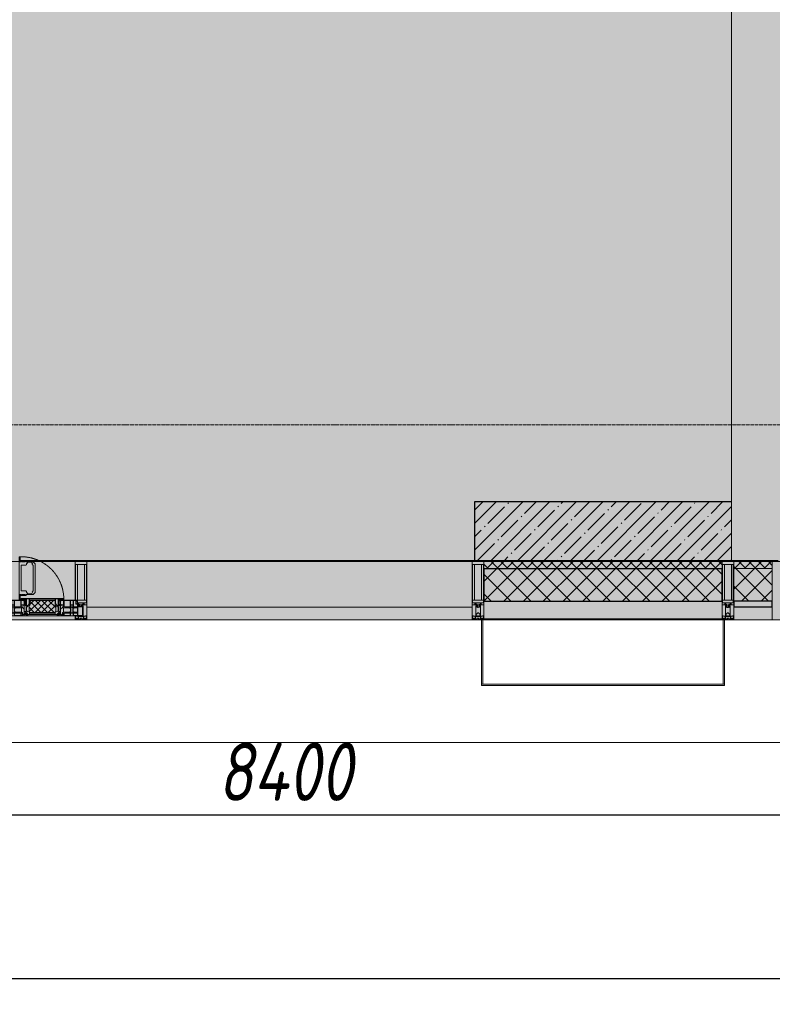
# Model space of a CAD drawing. Header units: millimetres. Extents: x -26894274 to 19789193, y -86687 to 22351.
# Tile 24 of 256: x 30581 to 33803, y -51379 to -47165. Entities that reach past the tile are written whole.
import ezdxf

# ---------------------------------------------------------------- set-up
doc = ezdxf.new("R2010")
doc.units = ezdxf.units.MM
doc.linetypes.add('-D1-02х01', pattern=[3, 2, -1])
doc.linetypes.add('-D1d1-15x02', pattern=[19, 15, -2, 0, -2])
doc.layers.get('Defpoints').update_dxf_attribs({"color": 31})
for name, color, linetype, lineweight in [('_0', 7, 'Continuous', 13), ('A-200-M_WALL', 7, 'Continuous', 5), ('A-200-M_WALL_PAT', 7, 'Continuous', 5), ('A-214-M_CURT_WALL', 7, 'Continuous', 5), ('A-215-M_CURT_PANEL', 7, 'Continuous', 5), ('A-230-M_FLOOR', 7, 'Continuous', 5), ('A-280-M_COLUMN', 7, 'Continuous', 5), ('A-314-M_WINDOW', 7, 'Continuous', 5), ('S-280-M_COLUMN', 7, 'Continuous', 5), ('Z-060-M_DETAIL', 7, 'Continuous', 5), ('Ограждение', 7, 'Continuous', 5), ('Оси', 7, 'Continuous', 5), ('Поручни', 7, 'Continuous', 5)]:
    doc.layers.add(name, color=color, linetype=linetype, lineweight=lineweight)
doc.styles.add('fl_iso paper', font='isocpeur.ttf', dxfattribs={"width": 0.8, "oblique": 10})
doc.dimstyles.new('In tre 1_100', dxfattribs={"dimscale": 100, "dimtxt": 2.5, "dimasz": 2, "dimexe": 1, "dimexo": 0.7, "dimgap": 0.6, "dimtad": 1, "dimdec": 0, "dimrnd": 5, "dimzin": 0, "dimdsep": 46, "dimtxsty": 'fl_iso paper', "dimblk": 'ARCHTICK', "dimcen": 0, "dimdle": 1, "dimadec": 0, "dimazin": 0, "dimtfac": 1, "dimtdec": 0, "dimtofl": 0, "dimtmove": 1, "dimatfit": 3, "dimldrblk": 'DOT', "dimfxl": 40, "dimtfillclr": 256, "dimtolj": 1, "dimtzin": 0, "dimarcsym": 1})
pattern_1 = [(45, (0, 0), (-21.2132, 21.2132), []), (135, (0, 0), (-21.2132, -21.2132), [])]
pattern_2 = [(45, (0, 0), (-42.4264, 42.4264), []), (135, (0, 0), (-42.4264, -42.4264), [])]

# ---------------------------------------------------------------- blocks, each defined once
blk = doc.blocks.new('_ArchTick')
at = {"color": 0, "linetype": 'ByBlock', "lineweight": 9, "const_width": 0.15}
blk.add_lwpolyline([(-0.5, -0.5), (0.5, 0.5)], dxfattribs=at)
blk = doc.blocks.new('*D281')
at = {"layer": 'Defpoints', "color": 0, "transparency": 16777216}
for p in [(73118, -51162.7), (17582.2, -51268.8), (73118, -51268.8)]:
    blk.add_point(p, dxfattribs=at)
at = {"layer": 'Оси', "color": 0, "lineweight": -2, "transparency": 16777216}
for p, q in [((17582.2, -51198.8), (17582.2, -51168.8)), ((73118, -51232.7), (73118, -51368.8)), ((17482.2, -51268.8), (73218, -51268.8))]:
    blk.add_line(p, q, dxfattribs=at)
at = {"layer": 'Оси', "color": 0, "lineweight": -2, "transparency": 16777216, "xscale": 200, "yscale": 200, "zscale": 200, "rotation": 180}
blk.add_blockref('_ArchTick', (17582.2, -51268.8), dxfattribs=at)
at = {"layer": 'Оси', "color": 0, "lineweight": -2, "transparency": 16777216, "xscale": 200, "yscale": 200, "zscale": 200}
blk.add_blockref('_ArchTick', (73118, -51268.8), dxfattribs=at)
at = {"layer": 'Оси', "color": 0, "transparency": 16777216, "insert": (45350.1, -51083.8), "char_height": 250, "attachment_point": 5, "style": 'fl_iso paper'}
blk.add_mtext('\\A1;55535', dxfattribs=at)
blk = doc.blocks.new('_DOT')
at = {"color": 0, "linetype": 'ByBlock'}
blk.add_line((-0.5, 0), (-1, 0), dxfattribs=at)
at = {"color": 0, "linetype": 'ByBlock', "const_width": 0.5}
blk.add_lwpolyline([(-0.25, 0, 1), (0.25, 0, 1)], format="xyb", close=True, dxfattribs=at)
blk = doc.blocks.new('System Panel - A_PAN_Glass-3811965-50_AS_Plan_09')
at = {"layer": 'A-215-M_CURT_PANEL'}
for p, q in [((825, 55), (-825, 55)), ((-825, 55), (-825, 0)), ((825, 0), (825, 55)), ((-825, 0), (825, 0))]:
    blk.add_line(p, q, dxfattribs=at)
blk = doc.blocks.new('Rectangular Mullion - R_StandardFrame_50Wx250H-3725449-50_AS_Plan_09')
at = {"layer": 'A-214-M_CURT_WALL'}
blk.add_line((33540, -505), (31890, -505), dxfattribs=at)
blk = doc.blocks.new('A_PAN_Створка - 383мм-V36-50_AS_Plan_09')
at = {"layer": 'A-215-M_CURT_PANEL'}
h = blk.add_hatch(dxfattribs=at)
h.set_pattern_fill('FP_20', color=256, style=0, pattern_type=2)
h.set_pattern_definition([(225, (-5500, -754.981), (14.142136, -14.142136), []), (315, (-5500, -754.981), (14.142136, 14.142136), [])])
h.paths.add_polyline_path([(-54.5, -31.8), (-54.9, -34.1), (-57.2, -36.4), (-57.2, -60.8), (-54.6, -63.4), (-53.6, -82.7), (54.6, -81.8), (54.6, -63.4), (57.2, -60.8), (57.2, -36.4), (54.9, -34.1), (54.5, -31.8)])
at = {"layer": 'A-314-M_WINDOW'}
for p, q in [((-67.9, -17), (-171, -17)), ((-171, -17), (-171, -57)), ((-171, -18.5), (-153.5, -18.5)), ((-153.5, -18.5), (-152, -20)), ((-152, -20), (-152, -73.5)), ((-150.5, -17), (-150.5, -29.4)), ((-132.4, -18.6), (-150.5, -18.6)), ((-150.5, -29.4), (-132.4, -29.4)), ((-150.5, -33.6), (-150.5, -68)), ((-136.3, -33.6), (-150.5, -33.6)), ((-137.2, -31), (-135.8, -35)), ((-132.5, -31), (-137.2, -31)), ((-132.1, -36.8), (-135.8, -35)), ((-132.5, -31.9), (-133.4, -33.7)), ((-133.4, -33.7), (-130.1, -35.3)), ((-132.5, -31.9), (-132.5, -31)), ((-132.4, -29.4), (-132.4, -18.6)), ((-132.1, -49), (-132.1, -36.8)), ((-131, -18.2), (-131, -29.5)), ((-120.8, -18.2), (-131, -18.2)), ((-131, -29.5), (-120.8, -29.5)), ((-131, -30.9), (-131, -33)), ((-120.8, -30.9), (-131, -30.9)), ((-129.4, -34.6), (-131, -33)), ((-130.1, -35.3), (-129.4, -34.6)), ((-130.1, -35.3), (-130.1, -50.4)), ((-122.4, -34.6), (-120.8, -33)), ((-121.7, -35.3), (-122.4, -34.6)), ((-118.4, -33.7), (-121.7, -35.3)), ((-121.7, -35.3), (-121.7, -50.4)), ((-120.8, -18.2), (-120.8, -29.5)), ((-120.8, -30.9), (-120.8, -33)), ((-119.7, -36.8), (-115.9, -35)), ((-119.7, -49), (-119.7, -36.8)), ((-119.3, -18.6), (-92.5, -18.6)), ((-119.3, -29.4), (-119.3, -18.6)), ((-92.5, -29.4), (-119.3, -29.4)), ((-119.3, -31), (-114.6, -31)), ((-119.3, -31.9), (-119.3, -31)), ((-119.3, -31.9), (-118.4, -33.7)), ((-114.6, -31), (-115.9, -35)), ((-94.1, -33.5), (-115.4, -33.5)), ((-89.9, -35.1), (-94.1, -33.5)), ((-92.5, -18.6), (-92.5, -29.4)), ((-90.8, -18.5), (-90.8, -29.4)), ((-87.3, -18.5), (-90.8, -18.5)), ((-90.8, -29.4), (-85.9, -29.4)), ((-89.9, -32.5), (-89.9, -35.1)), ((-85.9, -32.5), (-89.9, -32.5)), ((-89.9, -35.1), (-89.9, -50.9)), ((-87.3, -20.4), (-87.3, -18.5)), ((-87.3, -20.4), (-87.3, -21.9)), ((-84.8, -20.4), (-87.3, -20.4)), ((-87.3, -21.9), (-85.9, -21.9)), ((-85.9, -18.2), (-85.9, -20.4)), ((-75.9, -18.2), (-85.9, -18.2)), ((-85.9, -21.9), (-85.9, -29.4)), ((-85.9, -29.4), (-85.9, -32.5)), ((-83.4, -20.4), (-84.8, -20.4)), ((-70, -33.8), (-83.4, -20.4)), ((-78, -84), (-78, -23.5)), ((-78, -23.5), (-67.9, -23.5)), ((-78, -36.8), (-70, -36.8)), ((-78, -45.6), (-78, -36.8)), ((-75.9, -21.5), (-75.9, -18.2)), ((-75.9, -21.5), (-75.9, -23.5)), ((-74.9, -21.5), (-75.9, -21.5)), ((-75.9, -23.5), (-73, -23.5)), ((-74.9, -17.9), (-74.9, -21.5)), ((-68.9, -17.9), (-74.9, -17.9)), ((-67.2, -29.3), (-73, -23.5)), ((-61.4, -23.5), (-70, -32.1)), ((-70, -32.1), (-70, -62.5)), ((-70, -36.8), (-70, -33.8)), ((-68.9, -21.5), (-68.9, -17.9)), ((-67.9, -21.5), (-68.9, -21.5)), ((67.9, -17), (-67.9, -17)), ((-61.4, -23.5), (-67.9, -17)), ((-67.9, -17), (-67.9, -23.5)), ((-67.9, -17), (67.9, -17)), ((-67.9, -21.5), (-67.9, -23.5)), ((-67.9, -23.5), (-64.6, -26.8)), ((-67.9, -23.5), (-64.6, -26.8)), ((-64.6, -26.8), (-67.2, -29.3)), ((-64.6, -26.8), (-61.4, -23.5)), ((61.4, -23.5), (-61.4, -23.5)), ((67.9, -17), (61.4, -23.5)), ((70, -32.1), (61.4, -23.5)), ((61.4, -23.5), (64.6, -26.8)), ((67.9, -23.5), (64.6, -26.8)), ((64.6, -26.8), (67.9, -23.5)), ((64.6, -26.8), (67.2, -29.3)), ((67.2, -29.3), (73, -23.5)), ((67.9, -23.5), (67.9, -17)), ((171, -17), (67.9, -17)), ((67.9, -21.5), (67.9, -23.5)), ((67.9, -21.5), (68.9, -21.5)), ((67.9, -23.5), (78, -23.5)), ((68.9, -17.9), (74.9, -17.9)), ((68.9, -21.5), (68.9, -17.9)), ((70, -33.8), (83.4, -20.4)), ((70, -62.5), (70, -32.1)), ((70, -36.8), (70, -33.8)), ((78, -36.8), (70, -36.8)), ((75.9, -23.5), (73, -23.5)), ((74.9, -17.9), (74.9, -21.5)), ((74.9, -21.5), (75.9, -21.5)), ((75.9, -18.2), (85.9, -18.2)), ((75.9, -21.5), (75.9, -18.2)), ((75.9, -21.5), (75.9, -23.5)), ((78, -23.5), (78, -84)), ((78, -45.6), (78, -36.8)), ((83.4, -20.4), (84.8, -20.4)), ((84.8, -20.4), (87.3, -20.4)), ((85.9, -18.2), (85.9, -20.4)), ((85.9, -21.9), (85.9, -29.4)), ((87.3, -21.9), (85.9, -21.9)), ((85.9, -29.4), (85.9, -32.5)), ((90.8, -29.4), (85.9, -29.4)), ((85.9, -32.5), (89.9, -32.5)), ((87.3, -18.5), (90.8, -18.5)), ((87.3, -20.4), (87.3, -18.5)), ((87.3, -20.4), (87.3, -21.9)), ((89.9, -32.5), (89.9, -35.1)), ((89.9, -35.1), (94.1, -33.5)), ((89.9, -35.1), (89.9, -50.9)), ((90.8, -18.5), (90.8, -29.4)), ((92.5, -18.6), (92.5, -29.4)), ((119.3, -18.6), (92.5, -18.6)), ((92.5, -29.4), (119.3, -29.4)), ((94.1, -33.5), (115.4, -33.5)), ((114.6, -31), (115.9, -35)), ((119.3, -31), (114.6, -31)), ((119.7, -36.8), (115.9, -35)), ((119.3, -31.9), (118.4, -33.7)), ((118.4, -33.7), (121.7, -35.3)), ((119.3, -29.4), (119.3, -18.6)), ((119.3, -31.9), (119.3, -31)), ((119.7, -49), (119.7, -36.8)), ((120.8, -18.2), (120.8, -29.5)), ((120.8, -18.2), (131, -18.2)), ((131, -29.5), (120.8, -29.5)), ((120.8, -30.9), (120.8, -33)), ((120.8, -30.9), (131, -30.9)), ((122.4, -34.6), (120.8, -33)), ((121.7, -35.3), (122.4, -34.6)), ((121.7, -35.3), (121.7, -50.4)), ((129.4, -34.6), (131, -33)), ((130.1, -35.3), (129.4, -34.6)), ((133.4, -33.7), (130.1, -35.3)), ((130.1, -35.3), (130.1, -50.4)), ((131, -18.2), (131, -29.5)), ((131, -30.9), (131, -33)), ((132.1, -36.8), (135.8, -35)), ((132.1, -49), (132.1, -36.8)), ((132.4, -18.6), (150.5, -18.6)), ((132.4, -29.4), (132.4, -18.6)), ((150.5, -29.4), (132.4, -29.4)), ((132.5, -31), (137.2, -31)), ((132.5, -31.9), (132.5, -31)), ((132.5, -31.9), (133.4, -33.7)), ((137.2, -31), (135.8, -35)), ((136.3, -33.6), (150.5, -33.6)), ((150.5, -17), (150.5, -29.4)), ((150.5, -33.6), (150.5, -68)), ((153.5, -18.5), (152, -20)), ((152, -20), (152, -73.5)), ((171, -18.5), (153.5, -18.5)), ((171, -57), (171, -17)), ((-171, -55.5), (-152, -55.5)), ((-171, -57), (-156, -57)), ((-153, -60), (-153, -73.5)), ((-153, -73.5), (-150, -73.5)), ((-136.4, -52.4), (-150.5, -52.4)), ((-150.5, -56.6), (-132.4, -56.6)), ((-150.5, -68), (-143.5, -68)), ((-150.5, -69.5), (-150.5, -73.5)), ((-145, -69.5), (-150.5, -69.5)), ((-150, -73.5), (-150, -84)), ((-150, -84), (-78, -84)), ((-148.5, -81), (-148.5, -82.5)), ((-143.5, -81), (-148.5, -81)), ((-148.5, -82.5), (-132.4, -82.5)), ((-145, -69.5), (-145, -79.5)), ((-143.5, -68), (-143.5, -81)), ((-137.2, -54.8), (-135.8, -50.8)), ((-132.5, -54.8), (-137.2, -54.8)), ((-132.1, -49), (-135.8, -50.8)), ((-133.4, -52), (-130.1, -50.4)), ((-132.5, -53.8), (-133.4, -52)), ((-132.5, -53.8), (-132.5, -54.8)), ((-132.4, -56.6), (-132.4, -82.5)), ((-129.4, -51.1), (-131, -52.7)), ((-131, -55.1), (-131, -52.7)), ((-120.8, -55.1), (-131, -55.1)), ((-131, -56.5), (-131, -62.6)), ((-131, -56.5), (-120.8, -56.5)), ((-120.8, -62.6), (-131, -62.6)), ((-131, -64.6), (-120.8, -64.6)), ((-131, -82.5), (-131, -64.6)), ((-131, -82.5), (-120.8, -82.5)), ((-130.1, -50.4), (-129.4, -51.1)), ((-121.7, -50.4), (-122.4, -51.1)), ((-122.4, -51.1), (-120.8, -52.7)), ((-118.4, -52), (-121.7, -50.4)), ((-120.8, -55.1), (-120.8, -52.7)), ((-120.8, -56.5), (-120.8, -62.6)), ((-120.8, -82.5), (-120.8, -64.6)), ((-119.7, -49), (-115.9, -50.8)), ((-119.3, -53.8), (-118.4, -52)), ((-119.3, -53.8), (-119.3, -54.8)), ((-119.3, -54.8), (-114.6, -54.8)), ((-119.3, -56.6), (-119.3, -82.5)), ((-92.5, -56.6), (-119.3, -56.6)), ((-119.3, -82.5), (-92.5, -82.5)), ((-114.6, -54.8), (-115.9, -50.8)), ((-94.1, -52.5), (-115.3, -52.5)), ((-89.9, -50.9), (-94.1, -52.5)), ((-92.5, -56.6), (-92.5, -82.5)), ((-90.8, -56.6), (-85.9, -56.6)), ((-90.8, -62.7), (-90.8, -56.6)), ((-80.4, -62.7), (-90.8, -62.7)), ((-90.8, -64.6), (-90.8, -82.5)), ((-80.1, -64.6), (-90.8, -64.6)), ((-90.8, -82.5), (-79.5, -82.5)), ((-89.9, -52.2), (-89.9, -50.9)), ((-89.9, -52.2), (-88.6, -53.5)), ((-85.9, -53.5), (-88.6, -53.5)), ((-85.9, -53.5), (-78, -45.6)), ((-85.9, -56.6), (-85.9, -53.5)), ((-78, -84), (-85, -84)), ((-85, -84), (-85, -87.5)), ((-80.4, -61.1), (-80.4, -62.7)), ((-78, -61.1), (-80.4, -61.1)), ((-80.1, -66.1), (-80.1, -64.6)), ((-78, -66.1), (-80.1, -66.1)), ((-79.5, -80.6), (-78, -80.6)), ((-79.5, -82.5), (-79.5, -80.6)), ((-78, -66.1), (-78, -61.1)), ((-78, -87.5), (-78, -84)), ((-78, -84), (-73.9, -84)), ((-70, -62.5), (-73.9, -62.5)), ((-73.9, -62.5), (-73.9, -87.5)), ((73.9, -62.5), (70, -62.5)), ((73.9, -87.5), (73.9, -62.5)), ((73.9, -84), (78, -84)), ((85.9, -53.5), (78, -45.6)), ((78, -61.1), (80.4, -61.1)), ((78, -66.1), (78, -61.1)), ((78, -66.1), (80.1, -66.1)), ((79.5, -80.6), (78, -80.6)), ((78, -87.5), (78, -84)), ((78, -84), (85, -84)), ((78, -84), (150, -84)), ((79.5, -82.5), (79.5, -80.6)), ((90.8, -82.5), (79.5, -82.5)), ((80.1, -64.6), (90.8, -64.6)), ((80.1, -66.1), (80.1, -64.6)), ((80.4, -61.1), (80.4, -62.7)), ((80.4, -62.7), (90.8, -62.7)), ((85, -84), (85, -87.5)), ((85.9, -53.5), (88.6, -53.5)), ((85.9, -56.6), (85.9, -53.5)), ((90.8, -56.6), (85.9, -56.6)), ((89.9, -52.2), (88.6, -53.5)), ((89.9, -50.9), (94.1, -52.5)), ((89.9, -52.2), (89.9, -50.9)), ((90.8, -62.7), (90.8, -56.6)), ((90.8, -64.6), (90.8, -82.5)), ((92.5, -56.6), (119.3, -56.6)), ((92.5, -56.6), (92.5, -82.5)), ((119.3, -82.5), (92.5, -82.5)), ((94.1, -52.5), (115.3, -52.5)), ((114.6, -54.8), (115.9, -50.8)), ((119.3, -54.8), (114.6, -54.8)), ((119.7, -49), (115.9, -50.8)), ((118.4, -52), (121.7, -50.4)), ((119.3, -53.8), (118.4, -52)), ((119.3, -53.8), (119.3, -54.8)), ((119.3, -56.6), (119.3, -82.5)), ((122.4, -51.1), (120.8, -52.7)), ((120.8, -55.1), (120.8, -52.7)), ((120.8, -55.1), (131, -55.1)), ((120.8, -56.5), (120.8, -62.6)), ((131, -56.5), (120.8, -56.5)), ((120.8, -62.6), (131, -62.6)), ((120.8, -82.5), (120.8, -64.6)), ((131, -64.6), (120.8, -64.6)), ((131, -82.5), (120.8, -82.5)), ((121.7, -50.4), (122.4, -51.1)), ((130.1, -50.4), (129.4, -51.1)), ((129.4, -51.1), (131, -52.7)), ((133.4, -52), (130.1, -50.4)), ((131, -55.1), (131, -52.7)), ((131, -56.5), (131, -62.6)), ((131, -82.5), (131, -64.6)), ((132.1, -49), (135.8, -50.8)), ((150.5, -56.6), (132.4, -56.6)), ((132.4, -56.6), (132.4, -82.5)), ((148.5, -82.5), (132.4, -82.5)), ((132.5, -53.8), (133.4, -52)), ((132.5, -53.8), (132.5, -54.8)), ((132.5, -54.8), (137.2, -54.8)), ((137.2, -54.8), (135.8, -50.8)), ((136.4, -52.4), (150.5, -52.4)), ((143.5, -68), (143.5, -81)), ((150.5, -68), (143.5, -68)), ((143.5, -81), (148.5, -81)), ((145, -69.5), (150.5, -69.5)), ((145, -69.5), (145, -79.5)), ((148.5, -81), (148.5, -82.5)), ((150, -84), (150, -73.5)), ((150, -73.5), (153, -73.5)), ((150.5, -69.5), (150.5, -73.5)), ((171, -55.5), (152, -55.5)), ((153, -73.5), (153, -60)), ((156, -57), (171, -57)), ((-73.9, -87.5), (-91.5, -87.5)), ((-91.5, -87.5), (-91.5, -92)), ((-91.5, -92), (91.5, -92)), ((-85, -87.5), (-78, -87.5)), ((91.5, -87.5), (73.9, -87.5)), ((85, -87.5), (78, -87.5)), ((91.5, -92), (91.5, -87.5))]:
    blk.add_line(p, q, dxfattribs=at)
for centre, start, end in [((-156, -60), 0, 90), ((156, -60), 90, 180)]:
    blk.add_arc(centre, 3, start, end, dxfattribs=at)
at = {"layer": 'A-314-M_WINDOW', "linetype": '-D1-02х01'}
blk.add_arc((91.4, -87.5), 183, 181.4091, 271.1445, dxfattribs=at)
at = {"layer": 'Z-060-M_DETAIL'}
for p, q in [((-70, -32.1), (-61.4, -23.5)), ((-70, -62.5), (-70, -32.1)), ((-67.8, -38.3), (-65.7, -37.4)), ((-67.8, -55.7), (-67.8, -38.3)), ((-65.7, -37.4), (-60.8, -34.7)), ((61.4, -23.5), (-61.4, -23.5)), ((-60.8, -34.7), (-57.3, -35.9)), ((-55.2, -33.8), (-57.3, -35.9)), ((-54.9, -34.1), (-57.2, -36.4)), ((-57.2, -36.4), (-57.2, -60.8)), ((-55.2, -33.8), (-54.8, -31.5)), ((-54.9, -25.8), (-53.9, -24.8)), ((-54.9, -29.5), (-54.9, -25.8)), ((-53.9, -30.5), (-54.9, -29.5)), ((-54.5, -31.8), (-54.9, -34.1)), ((0, -31.5), (-54.8, -31.5)), ((54.5, -31.8), (-54.5, -31.8)), ((-53.9, -24.8), (53.9, -24.8)), ((53.9, -30.5), (-53.9, -30.5)), ((0, -31.5), (54.8, -31.5)), ((54.9, -25.8), (53.9, -24.8)), ((53.9, -30.5), (54.9, -29.5)), ((54.9, -34.1), (54.5, -31.8)), ((55.2, -33.8), (54.8, -31.5)), ((54.9, -29.5), (54.9, -25.8)), ((57.2, -36.4), (54.9, -34.1)), ((55.2, -33.8), (57.3, -35.9)), ((57.2, -60.8), (57.2, -36.4)), ((60.8, -34.7), (57.3, -35.9)), ((65.7, -37.4), (60.8, -34.7)), ((70, -32.1), (61.4, -23.5)), ((67.8, -38.3), (65.7, -37.4)), ((67.8, -55.7), (67.8, -38.3)), ((70, -62.5), (70, -32.1)), ((-73.9, -62.5), (-70, -62.5)), ((-73.9, -87.5), (-73.9, -62.5)), ((-69.4, -66.5), (-73.9, -66.5)), ((-73.9, -81.5), (-69.4, -81.5)), ((-69.4, -81.5), (-69.4, -66.5)), ((-61.7, -62.5), (-67.9, -62.5)), ((-67.9, -62.5), (-67.9, -89.3)), ((-66, -56.5), (-67.8, -55.7)), ((-66, -56.5), (-62, -59.1)), ((-62, -59.1), (-60.7, -61)), ((-61.7, -64.9), (-61.7, -62.5)), ((-60.1, -67.7), (-61.7, -64.9)), ((-60.7, -61), (-57.4, -61)), ((-56.4, -67.7), (-60.1, -67.7)), ((-57.4, -61), (-54.9, -63.5)), ((-57.2, -60.8), (-54.6, -63.4)), ((-56.4, -89.4), (-56.4, -67.7)), ((-54.9, -63.5), (-54.9, -81.9)), ((-54.9, -81.9), (-53.8, -83)), ((-54.6, -63.4), (-54.6, -81.8)), ((-54.6, -81.8), (-53.6, -82.7)), ((53.8, -83), (-53.8, -83)), ((-53.6, -82.7), (53.6, -82.7)), ((53.6, -82.7), (54.6, -81.8)), ((54.9, -81.9), (53.8, -83)), ((54.6, -63.4), (57.2, -60.8)), ((54.6, -81.8), (54.6, -63.4)), ((57.4, -61), (54.9, -63.5)), ((54.9, -63.5), (54.9, -81.9)), ((56.4, -67.7), (60.1, -67.7)), ((56.4, -89.4), (56.4, -67.7)), ((60.7, -61), (57.4, -61)), ((60.1, -67.7), (61.7, -64.9)), ((62, -59.1), (60.7, -61)), ((61.7, -62.5), (67.9, -62.5)), ((61.7, -64.9), (61.7, -62.5)), ((66, -56.5), (62, -59.1)), ((66, -56.5), (67.8, -55.7)), ((67.9, -62.5), (67.9, -89.3)), ((69.4, -66.5), (73.9, -66.5)), ((69.4, -81.5), (69.4, -66.5)), ((73.9, -81.5), (69.4, -81.5)), ((73.9, -62.5), (70, -62.5)), ((73.9, -87.5), (73.9, -62.5)), ((-91.5, -87.5), (-73.9, -87.5)), ((-91.5, -92), (-91.5, -87.5)), ((-91.5, -92), (91.5, -92)), ((-83.4, -90.3), (-83.4, -87.5)), ((-83.4, -90.3), (-69.4, -90.3)), ((-69.4, -85.5), (-73.9, -85.5)), ((-69.4, -90.3), (-69.4, -85.5)), ((-67.9, -89.3), (-66.9, -90.3)), ((-66.9, -90.3), (-57.4, -90.3)), ((-57.4, -90.3), (-56.4, -89.4)), ((-54.9, -85.6), (-53.9, -84.6)), ((-54.9, -89.3), (-54.9, -85.6)), ((-53.9, -90.3), (-54.9, -89.3)), ((-53.9, -84.6), (53.9, -84.6)), ((53.9, -90.3), (-53.9, -90.3)), ((54.9, -85.6), (53.9, -84.6)), ((53.9, -90.3), (54.9, -89.3)), ((54.9, -89.3), (54.9, -85.6)), ((57.4, -90.3), (56.4, -89.4)), ((66.9, -90.3), (57.4, -90.3)), ((67.9, -89.3), (66.9, -90.3)), ((69.4, -85.5), (73.9, -85.5)), ((69.4, -90.3), (69.4, -85.5)), ((83.4, -90.3), (69.4, -90.3)), ((91.5, -87.5), (73.9, -87.5)), ((83.4, -90.3), (83.4, -87.5)), ((91.5, -92), (91.5, -87.5))]:
    blk.add_line(p, q, dxfattribs=at)
at = {"layer": 'Z-060-M_DETAIL', "color": 9, "true_color": 0xc8c8c8}
for p, q in [((39.7, -109), (31.1, -117.6)), ((31.1, -117.6), (31.1, -240.4)), ((41.4, -123.8), (39.1, -124.2)), ((39.1, -179), (39.1, -124.2)), ((70.1, -109), (39.7, -109)), ((41.4, -123.8), (43.5, -121.7)), ((45, -113.3), (42.3, -118.2)), ((42.3, -118.2), (43.5, -121.7)), ((45.9, -111.2), (45, -113.3)), ((63.3, -111.2), (45.9, -111.2)), ((64.1, -113), (63.3, -111.2)), ((64.1, -113), (66.7, -117)), ((66.7, -117), (68.6, -118.3)), ((68.6, -118.3), (68.6, -121.6)), ((68.6, -121.6), (71.1, -124.1)), ((70.1, -105.1), (70.1, -109)), ((95.1, -105.1), (70.1, -105.1)), ((71.1, -124.1), (89.5, -124.1)), ((74.1, -109.6), (74.1, -105.1)), ((89.1, -109.6), (74.1, -109.6)), ((89.1, -105.1), (89.1, -109.6)), ((89.5, -124.1), (90.6, -125.2)), ((90.6, -125.2), (90.6, -232.8)), ((93.1, -109.6), (93.1, -105.1)), ((97.9, -109.6), (93.1, -109.6)), ((95.1, -87.5), (95.1, -105.1)), ((99.6, -87.5), (95.1, -87.5)), ((97.9, -95.6), (95.1, -95.6)), ((97.9, -95.6), (97.9, -109.6)), ((99.6, -270.5), (99.6, -87.5)), ((39.1, -179), (39.1, -233.8)), ((39.7, -249), (31.1, -240.4)), ((41.4, -234.2), (39.1, -233.8)), ((70.1, -249), (39.7, -249)), ((41.4, -234.2), (43.5, -236.3)), ((42.3, -239.8), (43.5, -236.3)), ((45, -244.7), (42.3, -239.8)), ((45.9, -246.8), (45, -244.7)), ((63.3, -246.8), (45.9, -246.8)), ((64.1, -245), (63.3, -246.8)), ((64.1, -245), (66.7, -241)), ((66.7, -241), (68.6, -239.7)), ((68.6, -236.4), (71.1, -233.9)), ((68.6, -239.7), (68.6, -236.4)), ((70.1, -252.9), (70.1, -249)), ((71.1, -233.9), (89.5, -233.9)), ((74.1, -248.4), (74.1, -252.9)), ((89.1, -248.4), (74.1, -248.4)), ((89.1, -252.9), (89.1, -248.4)), ((89.5, -233.9), (90.6, -232.8)), ((93.1, -248.4), (93.1, -252.9)), ((97.9, -248.4), (93.1, -248.4)), ((97.9, -262.4), (97.9, -248.4)), ((95.1, -252.9), (70.1, -252.9)), ((95.1, -270.5), (95.1, -252.9)), ((97.9, -262.4), (95.1, -262.4)), ((99.6, -270.5), (95.1, -270.5))]:
    blk.add_line(p, q, dxfattribs=at)
blk = doc.blocks.new('Rectangular Mullion - R_StandardFrame_50Wx250H-V26-50_AS_Plan_09')
at = {"layer": 'A-214-M_CURT_WALL'}
for p, q in [((34660, -505), (34700.4, -505)), ((34729.9, -505), (34940, -505)), ((34660, -755), (34940, -755))]:
    blk.add_line(p, q, dxfattribs=at)
blk = doc.blocks.new('Rectangular Mullion - 50Wx250H-V27-50_AS_Plan_09')
at = {"layer": 'Z-060-M_DETAIL'}
for p, q in [((-25, 84), (-25, 250)), ((-25, 250), (0, 250)), ((-23, 237.3), (0, 237.3)), ((-23, 237.3), (-23, 84)), ((-14.9, 84), (-14.9, 237.3)), ((25, 250), (0, 250)), ((23, 237.3), (0, 237.3)), ((14.9, 84), (14.9, 237.3)), ((23, 237.3), (23, 73.6)), ((25, 65.2), (25, 250)), ((0, 84), (-15, 84)), ((-0.5, 73.6), (-15, 73.6)), ((-10, 71.3), (-12, 71.3)), ((-10, 57.4), (-10, 71.3)), ((-7, 65.2), (-5.9, 67.3)), ((-7, 65.2), (-7, 57)), ((-4.1, 67.3), (-5.9, 67.3)), ((-4.1, 67.3), (-2.9, 65.1)), ((-2.9, 65.1), (-2.9, 57)), ((0, 84), (23, 84)), ((0.5, 73.6), (23, 73.6)), ((4.1, 67.3), (2.9, 65.1)), ((2.9, 65.1), (2.9, 57)), ((4.1, 67.3), (5.9, 67.3)), ((7, 65.2), (5.9, 67.3)), ((7, 65.2), (7, 54.7)), ((8.7, 53), (7, 54.7)), ((8.7, 53), (10, 53)), ((10, 71.3), (14, 71.3)), ((10, 53), (10, 71.3)), ((10, 53), (10, 17)), ((14, 71.3), (14, 65.2)), ((14, 65.2), (25, 65.2)), ((-23.8, 14.6), (-25, 14.2)), ((-25, 0), (-25, 14.2)), ((-23.8, 17), (-23.8, 14.6)), ((-22.5, 10.6), (-23.8, 14.6)), ((-22.5, 10.6), (-23.7, 9.9)), ((-23.7, 1.3), (-23.7, 9.9)), ((-23.7, 1.3), (-11.8, 1.3)), ((-23.2, 10.2), (-22.5, 8)), ((-22.5, 8), (-22.5, 4.5)), ((-21.3, 4.5), (-22.5, 4.5)), ((-22.3, 17), (-22.3, 16)), ((-22.3, 16), (-21.3, 16)), ((-19.9, 17), (-21.3, 16)), ((-21.3, 4.5), (-21.3, 6.5)), ((-21.3, 6.5), (-14.2, 6.5)), ((-7.4, 16.6), (-18.4, 16.6)), ((-14.2, 6.5), (-14.2, 4.5)), ((-13.2, 4.5), (-14.2, 4.5)), ((-13.2, 4.5), (-12.2, 7.2)), ((-12.7, 7.6), (-11.3, 11.4)), ((-12.7, 7.6), (-11.8, 6.9)), ((-12.2, 9), (-12.2, 14.8)), ((-12.2, 14.8), (0, 14.8)), ((-11.8, 1.3), (-11.8, 6.9)), ((-10.5, 11.2), (-11.3, 11.4)), ((-10.5, 1.5), (-10.5, 11.2)), ((-4.8, 1.5), (-10.5, 1.5)), ((0, 8), (-4.8, 8)), ((-4.8, 1.5), (-4.8, 8)), ((-2.6, 16.8), (0, 16.8)), ((2.6, 16.8), (0, 16.8)), ((0, 14.8), (0, 16.8)), ((0, 14.8), (0, 16.8)), ((12.2, 14.8), (0, 14.8)), ((0, 0), (0, 8)), ((0, 8), (4.8, 8)), ((0, 0), (0, 8)), ((4.8, 1.5), (4.8, 8)), ((4.8, 1.5), (10.5, 1.5)), ((8.5, 23), (6, 25.5)), ((6, 18), (7.4, 18)), ((7.4, 18), (7.4, 16.6)), ((7.4, 16.6), (18.4, 16.6)), ((7.5, 18.5), (8.5, 18.5)), ((7.5, 17), (7.5, 18.5)), ((10, 17), (7.5, 17)), ((8.5, 18.5), (8.5, 23)), ((10.5, 11.2), (11.3, 11.4)), ((10.5, 1.5), (10.5, 11.2)), ((12.7, 7.6), (11.3, 11.4)), ((12.7, 7.6), (11.8, 6.9)), ((11.8, 1.3), (11.8, 6.9)), ((23.7, 1.3), (11.8, 1.3)), ((12.2, 9), (12.2, 14.8)), ((13.2, 4.5), (12.2, 7.2)), ((13.2, 4.5), (14.2, 4.5)), ((21.3, 6.5), (14.2, 6.5)), ((14.2, 6.5), (14.2, 4.5)), ((18.4, 16.6), (19, 17.6)), ((19, 17.6), (21.3, 16)), ((22.3, 16), (21.3, 16)), ((21.3, 4.5), (21.3, 6.5)), ((21.3, 4.5), (22.5, 4.5)), ((22.3, 17), (22.3, 16)), ((22.3, 17), (23.8, 17)), ((22.5, 10.6), (23.8, 14.6)), ((22.5, 10.6), (23.7, 9.9)), ((23.2, 10.2), (22.5, 8)), ((22.5, 8), (22.5, 4.5)), ((23.7, 1.3), (23.7, 9.9)), ((23.8, 17), (23.8, 14.6)), ((23.8, 14.6), (25, 14.2)), ((25, 0), (25, 14.2)), ((-25, 0), (0, 0)), ((25, 0), (0, 0))]:
    blk.add_line(p, q, dxfattribs=at)
for centre, start, end in [((-0.5, 73.1), 360, 90), ((0.5, 73.1), 90, 180)]:
    blk.add_arc(centre, 0.5, start, end, dxfattribs=at)
blk = doc.blocks.new('Rectangular Mullion - R_StandardFrame_50Wx250H-3548423-50_AS_Plan_09')
at = {"layer": 'A-214-M_CURT_WALL', "lineweight": 9}
for p, q in [((-25, -17), (-25, 0)), ((-25, 0), (25, 0)), ((25, 0), (25, -250)), ((-25, -250), (-25, -84)), ((25, -250), (-25, -250))]:
    blk.add_line(p, q, dxfattribs=at)
blk = doc.blocks.new('Rectangular Mullion - 50Wx250H-2623690-50_AS_Plan_09')
at = {"layer": 'Z-060-M_DETAIL'}
for p, q in [((-25, 65.2), (-25, 250)), ((-25, 250), (0, 250)), ((-23, 237.3), (0, 237.3)), ((-23, 237.3), (-23, 73.6)), ((-14.9, 84), (-14.9, 237.3)), ((25, 250), (0, 250)), ((23, 237.3), (0, 237.3)), ((14.9, 84), (14.9, 237.3)), ((23, 237.3), (23, 73.6)), ((25, 65.2), (25, 250)), ((-14, 65.2), (-25, 65.2)), ((0, 84), (-23, 84)), ((-0.5, 73.6), (-23, 73.6)), ((-14, 71.3), (-14, 65.2)), ((-10, 71.3), (-14, 71.3)), ((-10, 53), (-10, 71.3)), ((-8.7, 53), (-10, 53)), ((-10, 53), (-10, 17)), ((-8.7, 53), (-7, 54.7)), ((-7, 65.2), (-5.9, 67.3)), ((-7, 65.2), (-7, 54.7)), ((-4.1, 67.3), (-5.9, 67.3)), ((-4.1, 67.3), (-2.9, 65.1)), ((-2.9, 65.1), (-2.9, 54.6)), ((-1.3, 53), (-2.9, 54.6)), ((0, 53), (-1.3, 53)), ((0, 84), (23, 84)), ((0, 53), (1.3, 53)), ((0.5, 73.6), (23, 73.6)), ((1.3, 53), (2.9, 54.6)), ((4.1, 67.3), (2.9, 65.1)), ((2.9, 65.1), (2.9, 54.6)), ((4.1, 67.3), (5.9, 67.3)), ((7, 65.2), (5.9, 67.3)), ((7, 65.2), (7, 54.7)), ((8.7, 53), (7, 54.7)), ((8.7, 53), (10, 53)), ((10, 71.3), (14, 71.3)), ((10, 53), (10, 71.3)), ((10, 53), (10, 17)), ((14, 71.3), (14, 65.2)), ((14, 65.2), (25, 65.2)), ((-23.8, 14.6), (-25, 14.2)), ((-25, 0), (-25, 14.2)), ((-22.3, 17), (-23.8, 17)), ((-23.8, 17), (-23.8, 14.6)), ((-22.5, 10.6), (-23.8, 14.6)), ((-22.5, 10.6), (-23.7, 9.9)), ((-23.7, 1.3), (-23.7, 9.9)), ((-23.7, 1.3), (-11.8, 1.3)), ((-23.2, 10.2), (-22.5, 8)), ((-22.5, 8), (-22.5, 4.5)), ((-21.3, 4.5), (-22.5, 4.5)), ((-22.3, 17), (-22.3, 16)), ((-22.3, 16), (-21.3, 16)), ((-19, 17.6), (-21.3, 16)), ((-21.3, 4.5), (-21.3, 6.5)), ((-21.3, 6.5), (-14.2, 6.5)), ((-18.4, 16.6), (-19, 17.6)), ((-7.4, 16.6), (-18.4, 16.6)), ((-14.2, 6.5), (-14.2, 4.5)), ((-13.2, 4.5), (-14.2, 4.5)), ((-13.2, 4.5), (-12.2, 7.2)), ((-12.7, 7.6), (-11.3, 11.4)), ((-12.7, 7.6), (-11.8, 6.9)), ((-12.2, 9), (-12.2, 14.8)), ((-12.2, 14.8), (0, 14.8)), ((-11.8, 1.3), (-11.8, 6.9)), ((-10.5, 11.2), (-11.3, 11.4)), ((-10.5, 1.5), (-10.5, 11.2)), ((-4.8, 1.5), (-10.5, 1.5)), ((-10, 17), (-7.5, 17)), ((-8.5, 23), (-1.5, 30)), ((-8.5, 18.5), (-8.5, 23)), ((-7.5, 18.5), (-8.5, 18.5)), ((-7.5, 17), (-7.5, 18.5)), ((-7.4, 18), (-7.4, 16.6)), ((-2.6, 18), (-7.4, 18)), ((0, 8), (-4.8, 8)), ((-4.8, 1.5), (-4.8, 8)), ((-2.6, 18), (-2.6, 16.8)), ((-2.6, 16.8), (0, 16.8)), ((-1.5, 30), (0, 30)), ((1.5, 30), (0, 30)), ((2.6, 16.8), (0, 16.8)), ((0, 14.8), (0, 16.8)), ((0, 14.8), (0, 16.8)), ((12.2, 14.8), (0, 14.8)), ((0, 0), (0, 8)), ((0, 8), (4.8, 8)), ((0, 0), (0, 8)), ((8.5, 23), (1.5, 30)), ((2.6, 18), (2.6, 16.8)), ((2.6, 18), (7.4, 18)), ((4.8, 1.5), (4.8, 8)), ((4.8, 1.5), (10.5, 1.5)), ((7.4, 18), (7.4, 16.6)), ((7.4, 16.6), (18.4, 16.6)), ((7.5, 18.5), (8.5, 18.5)), ((7.5, 17), (7.5, 18.5)), ((10, 17), (7.5, 17)), ((8.5, 18.5), (8.5, 23)), ((10.5, 11.2), (11.3, 11.4)), ((10.5, 1.5), (10.5, 11.2)), ((12.7, 7.6), (11.3, 11.4)), ((12.7, 7.6), (11.8, 6.9)), ((11.8, 1.3), (11.8, 6.9)), ((23.7, 1.3), (11.8, 1.3)), ((12.2, 9), (12.2, 14.8)), ((13.2, 4.5), (12.2, 7.2)), ((13.2, 4.5), (14.2, 4.5)), ((21.3, 6.5), (14.2, 6.5)), ((14.2, 6.5), (14.2, 4.5)), ((18.4, 16.6), (19, 17.6)), ((19, 17.6), (21.3, 16)), ((22.3, 16), (21.3, 16)), ((21.3, 4.5), (21.3, 6.5)), ((21.3, 4.5), (22.5, 4.5)), ((22.3, 17), (22.3, 16)), ((22.3, 17), (23.8, 17)), ((22.5, 10.6), (23.8, 14.6)), ((22.5, 10.6), (23.7, 9.9)), ((23.2, 10.2), (22.5, 8)), ((22.5, 8), (22.5, 4.5)), ((23.7, 1.3), (23.7, 9.9)), ((23.8, 17), (23.8, 14.6)), ((23.8, 14.6), (25, 14.2)), ((25, 0), (25, 14.2)), ((-25, 0), (0, 0)), ((25, 0), (0, 0))]:
    blk.add_line(p, q, dxfattribs=at)
for centre, start, end in [((-0.5, 73.1), 360, 90), ((0.5, 73.1), 90, 180)]:
    blk.add_arc(centre, 0.5, start, end, dxfattribs=at)
blk = doc.blocks.new('Rectangular Mullion - R_StandardFrame_50Wx250H-3812575-50_AS_Plan_09')
at = {"layer": 'A-214-M_CURT_WALL', "lineweight": 9}
for p, q in [((-50, -250), (-50, 0)), ((-50, 0), (0, 0)), ((0, 0), (0, -250)), ((0, -250), (-50, -250))]:
    blk.add_line(p, q, dxfattribs=at)
blk = doc.blocks.new('Rectangular Mullion - R_StandardFrame_50Wx250H-V67-50_AS_Plan_09')
at = {"layer": 'A-214-M_CURT_WALL', "lineweight": 9}
for p, q in [((-25, -250), (-25, 0)), ((-25, 0), (25, 0)), ((25, 0), (25, -17)), ((25, -73.5), (25, -250)), ((25, -250), (-25, -250))]:
    blk.add_line(p, q, dxfattribs=at)
blk = doc.blocks.new('Rectangular Mullion - R_StandardFrame_50Wx250H-3854620-50_AS_Plan_09')
at = {"layer": 'A-214-M_CURT_WALL', "lineweight": 9}
for p, q in [((0, 0), (-50, 0)), ((-50, 0), (-50, -250)), ((0, -250), (0, 0)), ((-50, -250), (0, -250))]:
    blk.add_line(p, q, dxfattribs=at)
blk = doc.blocks.new('Ограждение - Ограждение-5498517-50_AS_Plan_09')
at = {"layer": 'Поручни'}
blk.add_line((-55947.2, -1355), (1285, -1355), dxfattribs=at)
blk = doc.blocks.new('Ограждение - Ограждение-6093033-50_AS_Plan_09')
at = {"layer": 'Поручни'}
blk.add_line((-55947.2, -1355), (1285, -1355), dxfattribs=at)
blk = doc.blocks.new('RST_AR_KMN_R22_B1_FCD_rvt-1-50_AS_Plan_09')
at = {"layer": 'A-200-M_WALL_PAT'}
h = blk.add_hatch(dxfattribs=at)
h.set_pattern_fill('FP_4', color=256, style=0, pattern_type=2)
h.set_pattern_definition(pattern_1)
h.paths.add_polyline_path([(-2590, -535), (-2590, -505), (-3610, -505), (-3610, -535), (-2783.1, -535)])
h = blk.add_hatch(dxfattribs=at)
h.set_pattern_fill('FP_4', color=256, style=0, pattern_type=2)
h.set_pattern_definition(pattern_1)
h.paths.add_polyline_path([(-2375, -535), (-2375, -505), (-2540, -505), (-2540, -535), (-2422.2, -535)])
h = blk.add_hatch(dxfattribs=at)
h.set_pattern_fill('FP_5', color=256, style=0, pattern_type=2)
h.set_pattern_definition(pattern_2)
h.paths.add_polyline_path([(-3610, -675), (-2590, -675), (-2590, -535), (-3610, -535)])
h = blk.add_hatch(dxfattribs=at)
h.set_pattern_fill('FP_5', color=256, style=0, pattern_type=2)
h.set_pattern_definition(pattern_2)
h.paths.add_polyline_path([(-2375, -675), (-2375, -535), (-2540, -535), (-2540, -675), (-2422.2, -675)])
at = {"layer": 'A-200-M_WALL_PAT', "true_color": 0xeff9fa}
blk.add_hatch(color=7, dxfattribs=at).paths.add_polyline_path([(-2375, -755), (-2375, -700), (-2540, -700), (-2540, -755), (-2422.2, -755)])
at = {"layer": 'A-200-M_WALL'}
for p, q in [((-2590, -505), (-3610, -505)), ((-3610, -505), (-3610, -535)), ((-2590, -535), (-2590, -505)), ((-2375, -505), (-2540, -505)), ((-2540, -505), (-2540, -535)), ((-2375, -535), (-2375, -505)), ((-2540, -535), (-2540, -675)), ((-2375, -535), (-2540, -535)), ((-2375, -675), (-2375, -535)), ((-3610, -675), (-3610, -750)), ((-2590, -750), (-2590, -675)), ((-2540, -700), (-2540, -755)), ((-2375, -755), (-2375, -700)), ((-3610, -750), (-3610, -755)), ((-3610, -750), (-2590, -750)), ((-3610, -755), (-2590, -755)), ((-2590, -755), (-2590, -750)), ((-2540, -755), (-2375, -755))]:
    blk.add_line(p, q, dxfattribs=at)
at = {"layer": 'A-200-M_WALL', "lineweight": 25}
for p, q in [((-3610, -535), (-3610, -675)), ((-3610, -535), (-2590, -535)), ((-2590, -675), (-2590, -535)), ((-3610, -675), (-2590, -675)), ((-2540, -675), (-2540, -700)), ((-2375, -675), (-2540, -675)), ((-2375, -700), (-2540, -700)), ((-2375, -700), (-2375, -675))]:
    blk.add_line(p, q, dxfattribs=at)
at = {"layer": 'A-280-M_COLUMN', "lineweight": 18}
for p, q in [((-3620, -755), (-3620, -1030.1)), ((-3615, -755), (-3620, -755)), ((-3615, -1030.1), (-3615, -755)), ((-2585, -755), (-2585, -1030.1)), ((-2580, -755), (-2585, -755)), ((-2580, -1030.1), (-2580, -755)), ((-3620, -1030.1), (-3615, -1030.1)), ((-3620, -1030.1), (-3620, -1035.1)), ((-2580, -1030.1), (-3620, -1030.1)), ((-3620, -1035.1), (-2580, -1035.1)), ((-2585, -1030.1), (-2580, -1030.1)), ((-2580, -1035.1), (-2580, -1030.1))]:
    blk.add_line(p, q, dxfattribs=at)
at = {"layer": 'A-214-M_CURT_WALL', "lineweight": 5}
for name, p in [('Rectangular Mullion - R_StandardFrame_50Wx250H-V26-50_AS_Plan_09', (-40300, 0)), ('Rectangular Mullion - 50Wx250H-V27-50_AS_Plan_09', (-5335, -755)), ('Rectangular Mullion - R_StandardFrame_50Wx250H-3725449-50_AS_Plan_09', (-37200, 0)), ('Rectangular Mullion - 50Wx250H-2623690-50_AS_Plan_09', (-3635, -755)), ('Rectangular Mullion - 50Wx250H-2623690-50_AS_Plan_09', (-2565, -755))]:
    blk.add_blockref(name, p, dxfattribs=at)
at = {"layer": 'A-214-M_CURT_WALL', "lineweight": 5, "extrusion": (0, 0, -1), "rotation": 180}
for name, p in [('Rectangular Mullion - R_StandardFrame_50Wx250H-3548423-50_AS_Plan_09', (5335, -755)), ('Rectangular Mullion - R_StandardFrame_50Wx250H-3812575-50_AS_Plan_09', (3610, -755)), ('Rectangular Mullion - R_StandardFrame_50Wx250H-V67-50_AS_Plan_09', (2350, -755))]:
    blk.add_blockref(name, p, dxfattribs=at)
at = {"layer": 'A-214-M_CURT_WALL', "lineweight": 5, "rotation": 180}
blk.add_blockref('Rectangular Mullion - R_StandardFrame_50Wx250H-3854620-50_AS_Plan_09', (-2590, -755), dxfattribs=at)
at = {"layer": 'A-215-M_CURT_PANEL', "lineweight": 5, "rotation": 180}
blk.add_blockref('A_PAN_Створка - 383мм-V36-50_AS_Plan_09', (-5500, -755), dxfattribs=at)
at = {"layer": 'A-215-M_CURT_PANEL', "lineweight": 5}
blk.add_blockref('System Panel - A_PAN_Glass-3811965-50_AS_Plan_09', (-4485, -755), dxfattribs=at)
at = {"layer": 'Ограждение', "lineweight": 5}
for name in ['Ограждение - Ограждение-5498517-50_AS_Plan_09', 'Ограждение - Ограждение-6093033-50_AS_Plan_09']:
    blk.add_blockref(name, (36940, 75), dxfattribs=at)
blk = doc.blocks.new('*D662')
at = {"layer": 'Defpoints', "color": 0, "transparency": 16777216}
for p in [(27518, -50462.7), (35918, -50462.7), (35918, -50568.8)]:
    blk.add_point(p, dxfattribs=at)
at = {"layer": 'Оси', "color": 0, "lineweight": -2, "transparency": 16777216}
for p, q in [((27518, -50532.7), (27518, -50668.8)), ((35918, -50532.7), (35918, -50668.8)), ((27418, -50568.8), (36018, -50568.8))]:
    blk.add_line(p, q, dxfattribs=at)
at = {"layer": 'Оси', "color": 0, "lineweight": -2, "transparency": 16777216, "xscale": 200, "yscale": 200, "zscale": 200, "rotation": 180}
blk.add_blockref('_ArchTick', (27518, -50568.8), dxfattribs=at)
at = {"layer": 'Оси', "color": 0, "lineweight": -2, "transparency": 16777216, "xscale": 200, "yscale": 200, "zscale": 200}
blk.add_blockref('_ArchTick', (35918, -50568.8), dxfattribs=at)
at = {"layer": 'Оси', "color": 0, "transparency": 16777216, "insert": (31718, -50383.8), "char_height": 250, "attachment_point": 5, "style": 'fl_iso paper'}
blk.add_mtext('\\A1;8400', dxfattribs=at)

msp = doc.modelspace()

# ---------------------------------------------------------------- hatches: boundary and pattern name
at = {"layer": '_0', "transparency": 33554534}
h = msp.add_hatch(color=252, dxfattribs=at)
h.dxf.hatch_style = 1
h.paths.add_polyline_path([(17837.9, -49734.4), (25204.6, -19284.4), (73878, -19284.4), (73878, -49734.4)])
h.paths.add_polyline_path([(28728, -40979.4), (28728, -37429.4), (30528, -37429.4), (30528, -30029.4), (28477.6, -30029.4), (28478, -28029.4), (29978, -28029.4), (29978, -27479.4), (32178, -27479.4), (32178, -28029.4), (44478, -28029.4), (44478, -27929.4), (45278, -27929.4), (45278, -27379.4), (47528, -27379.4), (47528, -27929.4), (53578, -27929.4), (53578, -27379.4), (55478, -27379.4), (55478, -27929.4), (64478, -27929.4), (64478, -26229.4), (67788, -26229.4), (67788, -28219.4), (66578, -28219.4), (66578, -30029.4), (62978, -30029.4), (62078, -30029.4), (58678, -30029.4), (58678, -38979.4), (61728, -38979.4), (62978, -38979.4), (66878, -38979.4), (66878, -41429.4), (64488, -41429.4), (64488, -41079.4), (59948, -41079.4), (59948, -41629.4), (57898, -41629.4), (57898, -41079.4), (47038, -41079.4), (47038, -41629.4), (44088, -41629.4), (44088, -40979.4)], flags=16)
at = {"layer": 'A-200-M_WALL_PAT'}
h = msp.add_hatch(dxfattribs=at)
h.set_pattern_fill('FP_2', color=256, style=0, pattern_type=2)
h.set_pattern_definition([(45, (36177.98, -48979.44), (-75.4342, 75.4342), [106.68, -17.78, 3.556, -17.78]), (45, (36177.98, -48904.05), (-75.4342, 75.4342), []), (50, (36177.98, -48979.44), (127.5292, -11.1576), [13.335, -146.685]), (355, (36177.98, -48979.44), (-24.6697, 133.74), [10.668, -117.348]), (100.451, (36188.6, -48980.37), (102.8597, 122.5818), [11.333, -124.663]), (46.184, (36177.98, -48943.88), (189.7552, -29.4304), [20.002, -220.027]), (96.636, (36193.79, -48946.33), (166.182, 173.1996), [17, -186.995]), (351.184, (36177.98, -48943.88), (166.184, 173.1976), [16.002, -176.022]), (21, (36195.76, -48952.77), (106.1303, -71.586), [13.335, -146.685]), (326, (36195.76, -48952.77), (43.2619, 128.9318), [10.668, -117.348]), (71.451, (36204.6, -48958.73), (149.392, 57.345), [11.333, -124.663]), (37.5, (36177.975, -48979.436), (2.16223, 59.18836), [3.353, -112.573, 3.353, -115.773, -117.792]), (37.5, (36177.975, -48979.436), (2.16223, 59.18836), [-235.052, 3.353, -114.44]), (7.5, (36177.975, -48979.436), (46.77386, 70.12615), [3.353, -64.567, 3.353, -109.906, -44.894]), (7.5, (36177.975, -48979.436), (46.77386, 70.12615), [-181.178, 3.353, -41.542]), (327.5, (36138.326, -48979.436), (94.91367, -4.0101), [3.353, -41.097, 3.353, -135.331, -184.023]), (327.5, (36138.326, -48979.436), (94.91367, -4.0101), [-183.134, 3.353, -180.67]), (317.5, (36120.55, -48979.44), (103.6906, 17.7988), [3.353, -54.432, 3.353, -88.748, -130.683]), (317.5, (36120.55, -48979.44), (103.6906, 17.7988), [-149.885, 3.353, -127.33])])
h.paths.add_polyline_path([(33628, -49479.4), (33828, -49479.4), (33828, -40979.4), (33628, -40979.4), (33628, -49229.4)])
at = {"layer": 'S-280-M_COLUMN'}
h = msp.add_hatch(dxfattribs=at)
h.set_pattern_fill('FP_1', color=256, style=0, pattern_type=2)
h.set_pattern_definition([(45, (36177.975, -48979.44), (-57.0246, 57.0246), []), (45, (36235, -48979.44), (-57.0246, 57.0246), [100.806, -20.161, 3.353, -16.808])])
h.paths.add_polyline_path([(33628, -49479.4), (33628, -49229.4), (32528, -49229.4), (32528, -49479.4), (33394.9, -49479.4)])

# ---------------------------------------------------------------- linework, layer by layer
at = {"layer": 'A-200-M_WALL', "lineweight": 9}
for p, q in [((33628, -43479.2), (33628, -49229.4)), ((33628, -49479.4), (33828, -49479.4))]:
    msp.add_line(p, q, dxfattribs=at)
at = {"layer": 'A-200-M_WALL'}
msp.add_line((33628, -49229.4), (33628, -49479.4), dxfattribs=at)
at = {"layer": 'A-230-M_FLOOR'}
msp.add_line((30582.9, -49479.4), (32528, -49479.4), dxfattribs=at)
at = {"layer": 'S-280-M_COLUMN', "lineweight": 25}
for p, q in [((32528, -49229.4), (32528, -49479.4)), ((33628, -49229.4), (32528, -49229.4)), ((32528, -49479.4), (33628, -49479.4))]:
    msp.add_line(p, q, dxfattribs=at)
at = {"layer": 'S-280-M_COLUMN'}
msp.add_line((33628, -49479.4), (33628, -49229.4), dxfattribs=at)
at = {"layer": 'Оси', "linetype": '-D1d1-15x02'}
msp.add_line((16003.3, -48899.4), (74746.1, -48899.4), dxfattribs=at)

# ---------------------------------------------------------------- block references
at = {"lineweight": 5}
msp.add_blockref('RST_AR_KMN_R22_B1_FCD_rvt-1-50_AS_Plan_09', (36178, -48979.4), dxfattribs=at)

# ---------------------------------------------------------------- dimensions: what is measured, and where the dimension line sits
at = {"layer": 'Оси'}
for base, p1, p2, picture, middle in [((35918, -50568.8), (27518, -50462.7), (35918, -50462.7), '*D662', (31718, -50383.8)), ((73118, -51268.8), (17582.2, -51268.8), (73118, -51162.7), '*D281', (45350.1, -51083.8))]:
    dim = msp.add_linear_dim(base=base, p1=p1, p2=p2, dimstyle='In tre 1_100', dxfattribs=at)
    dim.commit()
    dim.dimension.update_dxf_attribs({"geometry": picture, "text_midpoint": middle})

doc.saveas('drawing.dxf')
